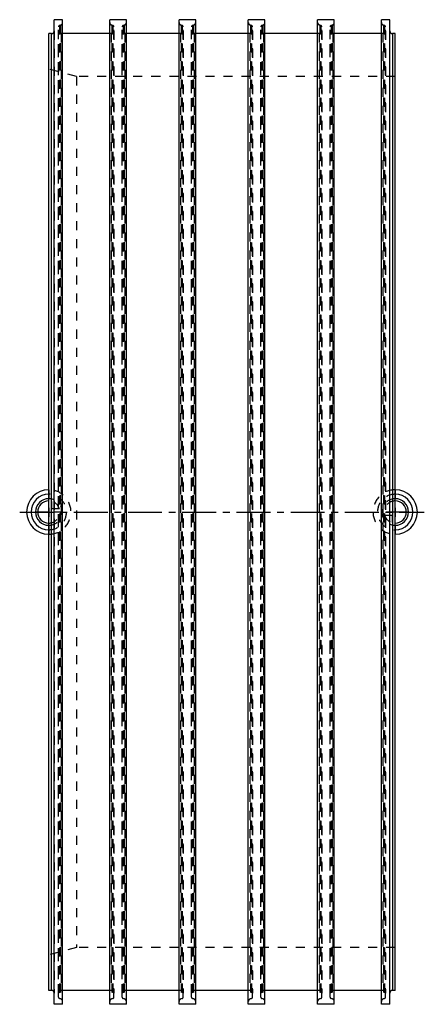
# Model space of a CAD drawing. Header units: millimetres. Extents: x 354 to 646, y 145 to 855.
import ezdxf

# ---------------------------------------------------------------- set-up
doc = ezdxf.new("R2010")
doc.units = ezdxf.units.MM
doc.header["$LTSCALE"] = 65.185185
doc.linetypes.add('CENTER', pattern=[0.6, 0.375, -0.075, 0.075, -0.075])
doc.linetypes.add('HIDDEN', pattern=[0.2, 0.1, -0.1])
for name, color, linetype in [('FASEN', 7, 'CONTINUOUS'), ('KOERPER', 7, 'CONTINUOUS'), ('KONST.EL_MIT_GEO', 7, 'CONTINUOUS'), ('KURVEN', 7, 'CONTINUOUS'), ('L1', 7, 'CONTINUOUS')]:
    doc.layers.add(name, color=color, linetype=linetype)

msp = doc.modelspace()

# ---------------------------------------------------------------- linework, layer by layer
at = {"layer": 'FASEN', "color": 8, "linetype": 'HIDDEN'}
for p, q in [((375, 180.64), (375, 819.36)), ((395, 814), (375, 819.36)), ((395, 814), (395, 186)), ((395, 186), (375, 180.64))]:
    msp.add_line(p, q, dxfattribs=at)
at = {"layer": 'KOERPER', "color": 7, "linetype": 'Continuous'}
for p, q in [((379, 145), (379, 855)), ((385, 855), (379, 855)), ((385, 145), (385, 855)), ((419, 145), (419, 855)), ((431, 855), (419, 855)), ((431, 145), (431, 855)), ((469, 145), (469, 855)), ((481, 855), (469, 855)), ((481, 145), (481, 855)), ((519, 145), (519, 855)), ((531, 855), (519, 855)), ((531, 145), (531, 855)), ((569, 145), (569, 855)), ((581, 855), (569, 855)), ((581, 145), (581, 855)), ((615, 145), (615, 855)), ((621, 855), (615, 855)), ((621, 145), (621, 855)), ((375, 155), (375, 845)), ((377, 845), (375, 845)), ((419, 845), (385, 845)), ((469, 845), (431, 845)), ((519, 845), (481, 845)), ((569, 845), (531, 845)), ((615, 845), (581, 845)), ((625, 845), (623, 845)), ((625, 155), (625, 845)), ((377, 155), (375, 155)), ((419, 155), (385, 155)), ((469, 155), (431, 155)), ((519, 155), (481, 155)), ((569, 155), (531, 155)), ((615, 155), (581, 155)), ((625, 155), (623, 155)), ((385, 145), (379, 145)), ((431, 145), (419, 145)), ((481, 145), (469, 145)), ((531, 145), (519, 145)), ((581, 145), (569, 145)), ((621, 145), (615, 145))]:
    msp.add_line(p, q, dxfattribs=at)
at = {"layer": 'KOERPER', "color": 8, "linetype": 'HIDDEN'}
for p, q in [((382, 150.11), (382, 849.89)), ((383.52, 851.07), (382.74, 850.86)), ((382.74, 850.86), (382.74, 149.14)), ((383.52, 851.07), (383.52, 148.93)), ((385, 845), (384, 845)), ((420, 845), (419, 845)), ((420.48, 851.07), (420.48, 148.93)), ((421.26, 850.86), (420.48, 851.07)), ((421.26, 850.86), (421.26, 149.14)), ((422, 150.11), (422, 849.89)), ((428, 150.11), (428, 849.89)), ((429.52, 851.07), (428.74, 850.86)), ((428.74, 850.86), (428.74, 149.14)), ((429.52, 851.07), (429.52, 148.93)), ((431, 845), (430, 845)), ((470, 845), (469, 845)), ((470.48, 851.07), (470.48, 148.93)), ((471.26, 850.86), (470.48, 851.07)), ((471.26, 850.86), (471.26, 149.14)), ((472, 150.11), (472, 849.89)), ((478, 150.11), (478, 849.89)), ((479.52, 851.07), (478.74, 850.86)), ((478.74, 850.86), (478.74, 149.14)), ((479.52, 851.07), (479.52, 148.93)), ((481, 845), (480, 845)), ((520, 845), (519, 845)), ((520.48, 851.07), (520.48, 148.93)), ((521.26, 850.86), (520.48, 851.07)), ((521.26, 850.86), (521.26, 149.14)), ((522, 150.11), (522, 849.89)), ((528, 150.11), (528, 849.89)), ((529.52, 851.07), (528.74, 850.86)), ((528.74, 850.86), (528.74, 149.14)), ((529.52, 851.07), (529.52, 148.93)), ((531, 845), (530, 845)), ((570, 845), (569, 845)), ((570.48, 851.07), (570.48, 148.93)), ((571.26, 850.86), (570.48, 851.07)), ((571.26, 850.86), (571.26, 149.14)), ((572, 150.11), (572, 849.89)), ((578, 150.11), (578, 849.89)), ((579.52, 851.07), (578.74, 850.86)), ((578.74, 850.86), (578.74, 149.14)), ((579.52, 851.07), (579.52, 148.93)), ((581, 845), (580, 845)), ((616, 845), (615, 845)), ((616.48, 851.07), (616.48, 148.93)), ((617.26, 850.86), (616.48, 851.07)), ((617.26, 850.86), (617.26, 149.14)), ((618, 150.11), (618, 849.89)), ((625, 814), (395, 814)), ((625, 186), (395, 186)), ((383.52, 148.93), (382.74, 149.14)), ((385, 155), (384, 155)), ((420, 155), (419, 155)), ((421.26, 149.14), (420.48, 148.93)), ((429.52, 148.93), (428.74, 149.14)), ((431, 155), (430, 155)), ((470, 155), (469, 155)), ((471.26, 149.14), (470.48, 148.93)), ((479.52, 148.93), (478.74, 149.14)), ((481, 155), (480, 155)), ((520, 155), (519, 155)), ((521.26, 149.14), (520.48, 148.93)), ((529.52, 148.93), (528.74, 149.14)), ((531, 155), (530, 155)), ((570, 155), (569, 155)), ((571.26, 149.14), (570.48, 148.93)), ((579.52, 148.93), (578.74, 149.14)), ((581, 155), (580, 155)), ((616, 155), (615, 155)), ((617.26, 149.14), (616.48, 148.93))]:
    msp.add_line(p, q, dxfattribs=at)
for centre, radius, start, end in [((383, 853), 2, 285, 360), ((421, 853), 2, 180, 255), ((429, 853), 2, 285, 360), ((471, 853), 2, 180, 255), ((479, 853), 2, 285, 360), ((521, 853), 2, 180, 255), ((529, 853), 2, 285, 360), ((571, 853), 2, 180, 255), ((579, 853), 2, 285, 360), ((617, 853), 2, 180, 255), ((383, 849.89), 1, 105, 180), ((421, 849.89), 1, 0, 75), ((429, 849.89), 1, 105, 180), ((471, 849.89), 1, 0, 75), ((479, 849.89), 1, 105, 180), ((521, 849.89), 1, 0, 75), ((529, 849.89), 1, 105, 180), ((571, 849.89), 1, 0, 75), ((579, 849.89), 1, 105, 180), ((617, 849.89), 1, 0, 75), ((383, 150.11), 1, 180, 255), ((421, 150.11), 1, 285, 360), ((429, 150.11), 1, 180, 255), ((471, 150.11), 1, 285, 360), ((479, 150.11), 1, 180, 255), ((521, 150.11), 1, 285, 360), ((529, 150.11), 1, 180, 255), ((571, 150.11), 1, 285, 360), ((579, 150.11), 1, 180, 255), ((617, 150.11), 1, 285, 360), ((383, 147), 2, 0, 75), ((421, 147), 2, 105, 180), ((429, 147), 2, 0, 75), ((471, 147), 2, 105, 180), ((479, 147), 2, 0, 75), ((521, 147), 2, 105, 180), ((529, 147), 2, 0, 75), ((571, 147), 2, 105, 180), ((579, 147), 2, 0, 75), ((617, 147), 2, 105, 180)]:
    msp.add_arc(centre, radius, start, end, dxfattribs=at)
at = {"layer": 'KONST.EL_MIT_GEO', "color": 7, "linetype": 'Continuous'}
for p, q in [((377, 155), (377, 845)), ((623, 845), (623, 155))]:
    msp.add_line(p, q, dxfattribs=at)
at = {"layer": 'KONST.EL_MIT_GEO', "color": 8, "linetype": 'HIDDEN'}
for p, q in [((379, 847), (379, 153)), ((382, 153), (382, 847)), ((384, 845), (384, 155)), ((420, 845), (420, 155)), ((422, 847), (422, 153)), ((428, 153), (428, 847)), ((430, 845), (430, 155)), ((470, 845), (470, 155)), ((472, 847), (472, 153)), ((478, 153), (478, 847)), ((480, 845), (480, 155)), ((520, 845), (520, 155)), ((522, 847), (522, 153)), ((528, 153), (528, 847)), ((530, 845), (530, 155)), ((570, 845), (570, 155)), ((572, 847), (572, 153)), ((578, 153), (578, 847)), ((580, 845), (580, 155)), ((616, 845), (616, 155)), ((618, 847), (618, 153)), ((621, 153), (621, 847))]:
    msp.add_line(p, q, dxfattribs=at)
at = {"layer": 'KONST.EL_MIT_GEO', "color": 7, "linetype": 'Continuous'}
for centre, start, end in [((377, 847), 270, 360), ((623, 847), 180, 270), ((377, 153), 0, 90), ((623, 153), 90, 180)]:
    msp.add_arc(centre, 2, start, end, dxfattribs=at)
at = {"layer": 'KONST.EL_MIT_GEO', "color": 8, "linetype": 'HIDDEN'}
for centre, start, end in [((384, 847), 180, 270), ((420, 847), 270, 360), ((430, 847), 180, 270), ((470, 847), 270, 360), ((480, 847), 180, 270), ((520, 847), 270, 360), ((530, 847), 180, 270), ((570, 847), 270, 360), ((580, 847), 180, 270), ((616, 847), 270, 360), ((384, 153), 90, 180), ((420, 153), 0, 90), ((430, 153), 90, 180), ((470, 153), 0, 90), ((480, 153), 90, 180), ((520, 153), 0, 90), ((530, 153), 90, 180), ((570, 153), 0, 90), ((580, 153), 90, 180), ((616, 153), 0, 90)]:
    msp.add_arc(centre, 2, start, end, dxfattribs=at)
at = {"layer": 'KURVEN', "color": 8, "linetype": 'HIDDEN'}
for p, q in [((375, 516), (375, 484)), ((625, 516), (625, 484)), ((377.2, 502.2), (377.2, 507.69)), ((385.2, 500), (375, 500)), ((382.69, 502.2), (377.2, 502.2)), ((625, 500), (614.8, 500)), ((617.31, 497.8), (622.8, 497.8)), ((622.8, 497.8), (622.8, 492.31))]:
    msp.add_line(p, q, dxfattribs=at)
at = {"layer": 'KURVEN', "color": 40, "linetype": 'Continuous'}
for p, q in [((375, 500), (365.4, 500)), ((634.6, 500), (625, 500))]:
    msp.add_line(p, q, dxfattribs=at)
for centre, radius, start, end in [((375, 500), 16, 90, 270), ((375, 500), 12.8, 90, 270), ((625, 500), 16, 270, 90), ((625, 500), 12.8, 270, 90), ((375, 500), 9.6, 90, 269.99993), ((375, 500), 8, 90, 269.99993), ((625, 500), 9.6, 270, 89.99993), ((625, 500), 8, 270, 89.99993)]:
    msp.add_arc(centre, radius, start, end, dxfattribs=at)
at = {"layer": 'KURVEN', "color": 8, "linetype": 'HIDDEN'}
for centre, radius, start, end in [((375, 500), 16, 270, 90), ((375, 500), 12.8, 270, 90), ((625, 500), 16, 90, 270), ((625, 500), 12.8, 90, 270), ((375, 500), 9.6, 269.99993, 90), ((375, 500), 8, 15.96201, 74.03799), ((625, 500), 9.6, 89.99993, 270), ((625, 500), 8, 89.99993, 180), ((375, 500), 8, 269.99993, 360), ((625, 500), 8, 195.96201, 254.03799)]:
    msp.add_arc(centre, radius, start, end, dxfattribs=at)
at = {"layer": 'L1', "color": 2, "linetype": 'CENTER'}
msp.add_line((354, 500), (646, 500), dxfattribs=at)

doc.saveas('drawing.dxf')
